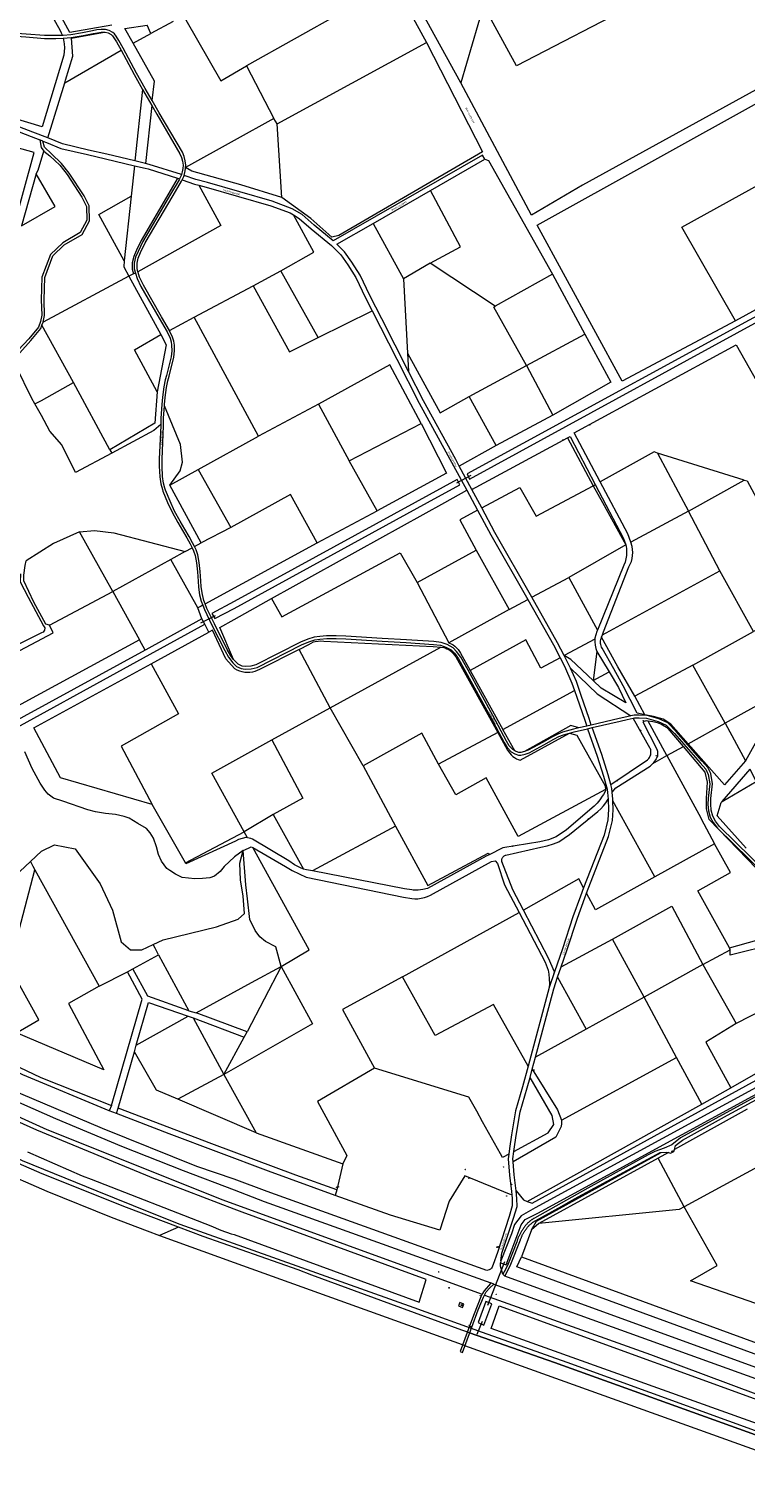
# Model space of a CAD drawing. Header units: metres. Extents: x 138165 to 154469, y 480134 to 494189.
# Tile 102 of 256: x 145849 to 146378, y 483276 to 484350. Entities that reach past the tile are written whole.
import ezdxf

# ---------------------------------------------------------------- set-up
doc = ezdxf.new("R2010")
doc.units = ezdxf.units.M
doc.header["$LTSCALE"] = 0.001
doc.header["$MEASUREMENT"] = 0
for name, color, linetype, lineweight in [('TOP-L-duiker', 7, 'Continuous', 0), ('TOP-L-topo objecten punt', 7, 'Continuous', 0), ('TOP-L-topo objecten vlak', 7, 'Continuous', 0), ('TOP-L-water beschoeiing', 7, 'Continuous', 0), ('TOP-T-topo huisnummering naamgeving', 7, 'Continuous', 0)]:
    doc.layers.add(name, color=color, linetype=linetype, lineweight=lineweight)
doc.styles.add('Style-INTL_ISO', font='INTL_ISO.shx')
doc.styles.add('Style-STANDARD', font='STANDARD.shx')

# ---------------------------------------------------------------- blocks, each defined once
blk = doc.blocks.new('24')
at = {"layer": 'TOP-L-topo objecten punt', "color": 7, "linetype": 'Continuous', "lineweight": 0}
for radius in [0.025, 0.0182, 0.0115, 0.005]:
    blk.add_circle((0, 0), radius, dxfattribs=at)
blk = doc.blocks.new('304')
at = {"layer": 'TOP-L-topo objecten punt', "color": 7, "linetype": 'Continuous', "lineweight": 0}
blk.add_circle((0, 0), 0.0225, dxfattribs=at)
at = {"layer": 'TOP-L-topo objecten punt', "color": 7, "linetype": 'Continuous', "lineweight": 0, "style": 'Style-STANDARD'}
blk.add_text('ZM', height=0.054, dxfattribs=at).set_placement((0.04, 0))
blk = doc.blocks.new('10')
at = {"layer": 'TOP-L-topo objecten punt', "linetype": 'Continuous', "lineweight": 0}
blk.add_circle((0, 0), 0.0125, dxfattribs=at)
blk = doc.blocks.new('11')
at = {"layer": 'TOP-L-topo objecten punt', "color": 7, "linetype": 'Continuous', "lineweight": 0}
blk.add_circle((0, 0), 0.025, dxfattribs=at)
at = {"layer": 'TOP-L-topo objecten punt', "color": 7, "linetype": 'Continuous', "lineweight": 0, "style": 'Style-STANDARD'}
blk.add_text('AB', height=0.06, dxfattribs=at).set_placement((0.0483, 0))

msp = doc.modelspace()

# ---------------------------------------------------------------- linework, layer by layer
at = {"layer": 'TOP-L-duiker', "flags": 128}
for points in [[(146174.9, 484019.9), (146164.4, 484014.2)], [(145975.5, 483911), (145986.2, 483916.6)], [(146199.8, 483438.9), (146187.4, 483406.8)], [(146183.3, 483395), (146179.3, 483385.3)]]:
    msp.add_lwpolyline(points, dxfattribs=at)
at = {"layer": 'TOP-L-topo objecten vlak', "flags": 128}
for points in [[(145909.6, 484352.7), (145878.7, 484347.3), (145848.7, 484402.7), (145915, 484439.8)], [(145811.7, 484374.6), (145846.3, 484393.2), (145871.3, 484349.2), (145872.3, 484347.1), (145873.2, 484345)], [(146114.9, 484381.9), (146009.3, 484322.7)], [(146114.9, 484381.9), (146119.8, 484381), (146142.2, 484339.8)], [(146167.6, 484310), (146124.1, 484389.4)], [(146184.4, 484367.1), (146167.6, 484310)], [(146299.2, 484369.3), (146208.8, 484322.6), (146184.4, 484367.1)], [(145939.5, 484296.9), (145934.4, 484305.9), (145927.9, 484317.3), (145922.1, 484328.3), (145918, 484335.6), (145914.8, 484341.4), (145913, 484344.5), (145911.7, 484346.2), (145910.4, 484347.3), (145907.8, 484348.8), (145905.1, 484349.4), (145901.7, 484349.4), (145898.7, 484349.1), (145895.4, 484348.4), (145888, 484347), (145879.3, 484345.6), (145873.7, 484345), (145873.2, 484345)], [(145925.4, 484339.3), (145919.2, 484350.2), (145935.7, 484352.6)], [(145938.6, 484346.4), (145935.7, 484352.6)], [(145955.1, 484355.4), (145938.6, 484346.4)], [(145964.4, 484356.6), (145990.2, 484311.6), (146009.3, 484322.7)], [(145873.8, 484343), (145874.1, 484341.7), (145874.6, 484338.9), (145874.8, 484336), (145874.6, 484333.2), (145874.2, 484330.4), (145858.3, 484277.6), (145807.5, 484292.8)], [(145873.2, 484345), (145868.3, 484344.9), (145860, 484344.9), (145846.4, 484346), (145832.7, 484346.9), (145821.1, 484347.7), (145818.5, 484347.8)], [(145818.6, 484345.8), (145821.1, 484345.7), (145832.6, 484344.9), (145846.2, 484344), (145859.9, 484342.9), (145868.4, 484342.9), (145873.8, 484343)], [(145873.8, 484343), (145873.8, 484343), (145879.6, 484343.6), (145888.4, 484345), (145895.8, 484346.4), (145899.1, 484347.1), (145901.8, 484347.4), (145904.3, 484347.4)], [(145874.9, 484310), (145875.5, 484312.1), (145880.8, 484329.7), (145879.9, 484343), (145904.3, 484347.4)], [(145904.3, 484347.4), (145904.8, 484347.4), (145907, 484346.9), (145909.2, 484345.7), (145910.2, 484344.8), (145911.3, 484343.4), (145913.1, 484340.4), (145916.5, 484334.2)], [(145925.4, 484339.3), (145938.6, 484346.4)], [(145939.5, 484296.9), (145941.2, 484311.2), (145925.4, 484339.3)], [(146031.8, 484279.8), (146142.2, 484339.8)], [(146142.2, 484339.8), (146183.6, 484259), (146077.4, 484197.2), (146072.2, 484196), (146056.7, 484209.9), (146035.2, 484225.4)], [(145874.9, 484310), (145916.5, 484334.2)], [(145916.5, 484334.2), (145920.3, 484327.3), (145926.2, 484316.3), (145932.4, 484305.2)], [(146009.3, 484322.7), (146029.5, 484283.7)], [(145862.5, 484269.3), (145874.9, 484310)], [(146401.3, 484312.9), (146390.5, 484307.7), (146257.5, 484234.5), (146219.9, 484212.2), (146171.6, 484302.6), (146167.6, 484310)], [(145932.4, 484305.2), (145926.8, 484252.3)], [(145932.4, 484305.2), (145939.2, 484293.4)], [(145964.2, 484247.6), (145964.3, 484249.1), (145964, 484252.5), (145963.2, 484255.6), (145961.8, 484258.7), (145944.7, 484287.9), (145939.5, 484296.9)], [(146370.5, 484134.3), (146286.9, 484089.7), (146224, 484204.8), (146393.5, 484298.9), (146405.2, 484299.6)], [(145862.5, 484269.3), (145851.3, 484273.7), (145829, 484282.3), (145819.6, 484284.6), (145810, 484286.2), (145805.8, 484286.1)], [(145939.2, 484293.4), (145934.7, 484250.4)], [(145939.2, 484293.4), (145942.9, 484286.9), (145960, 484257.7), (145961.3, 484254.9), (145962, 484252.1), (145962.3, 484249.1), (145962.2, 484246.7), (145961.7, 484244.2), (145961.2, 484242.2)], [(145804.9, 484282.6), (145809.8, 484282.7), (145818.9, 484281.2), (145828, 484278.9), (145850.1, 484270.5), (145856.4, 484267.9)], [(146029.5, 484283.7), (146000, 484267.4), (145964.2, 484247.6)], [(146031.8, 484279.8), (146029.5, 484283.7)], [(146035.2, 484225.4), (146031.8, 484279.8)], [(145836.6, 484201), (145852.4, 484258.6), (145802.3, 484272.3)], [(145856.4, 484267.9), (145857.5, 484262.2), (145859.5, 484259.6)], [(145858.8, 484267), (145856.4, 484267.9)], [(145858.8, 484267), (145861.4, 484265.9), (145872.1, 484261.6), (145891.6, 484257), (145905.1, 484253.9), (145926.5, 484248.8)], [(145858.9, 484133.2), (145859.9, 484138.2), (145859.6, 484149.8), (145860.1, 484166.2), (145866.2, 484182.2), (145874.6, 484190.3), (145887.7, 484198), (145893.3, 484208), (145893, 484219.2), (145889.2, 484226.5), (145878.2, 484243.4), (145872.6, 484250.4), (145865.1, 484257.6), (145859.9, 484262.6), (145858.8, 484267)], [(145926.8, 484252.3), (145905.9, 484257.4), (145892.4, 484260.4), (145873.2, 484265), (145862.5, 484269.3)], [(145859.5, 484259.6), (145863.8, 484256.1), (145871.2, 484249.1), (145876.6, 484242.2), (145887.5, 484225.5), (145891, 484218.7), (145891.3, 484208.5), (145886.2, 484199.5), (145873.4, 484191.9), (145864.5, 484183.3), (145858.1, 484166.5), (145857.6, 484149.8), (145857.9, 484138.4), (145857, 484133.8), (145855.5, 484129.6), (145848.3, 484121), (145840.6, 484112.5)], [(145853.8, 484242.8), (145855.2, 484245.5), (145859.5, 484259.6)], [(145934.7, 484250.4), (145926.8, 484252.3)], [(146185.4, 484253.7), (146183.7, 484256.7), (146073.3, 484193.4), (146059.2, 484205), (146050.3, 484212.8), (146043, 484217), (146028.2, 484222.6), (145980.3, 484236.3), (145971.8, 484238.6), (145963.1, 484241.6)], [(146145.1, 484230.6), (146185.4, 484253.7)], [(146185.4, 484253.7), (146188, 484252.7), (146235.2, 484168.8)], [(145843, 484204.5), (145867.8, 484218.7), (145853.8, 484242.8)], [(145853.8, 484242.8), (145843, 484204.5)], [(145926.5, 484248.8), (145924.1, 484226.2)], [(145926.5, 484248.8), (145934.4, 484246.9), (145936.5, 484246.4), (145958.3, 484239.5)], [(145961.2, 484242.2), (145937.4, 484249.7), (145934.7, 484250.4)], [(145961.2, 484242.2), (145961, 484241.6), (145959.7, 484239)], [(145961.6, 484238.4), (145962.9, 484240.8), (145963.1, 484241.6)], [(145963.1, 484241.6), (145963.7, 484243.8), (145964.2, 484246.5), (145964.2, 484247.6)], [(146035.2, 484225.4), (146005, 484234.8), (145968.9, 484244.8), (145964.2, 484247.6)], [(146370.5, 484134.3), (146330.8, 484203.3), (146417.9, 484251.5)], [(145958.3, 484239.5), (145958.1, 484239.2), (145951.8, 484228.5), (145931.3, 484193.5), (145927.9, 484186.4), (145927.7, 484186), (145925.9, 484181.7), (145924.8, 484177.1), (145924.8, 484172.4), (145925.8, 484168.9)], [(145959.7, 484239), (145959.4, 484238.4), (145953.1, 484227.7), (145932.7, 484192.7), (145929.1, 484185.4), (145927.3, 484181.2), (145926.3, 484176.9), (145926.3, 484172.6), (145927.1, 484169.5)], [(145929, 484170.3), (145928.3, 484172.9), (145928.3, 484176.7), (145929.2, 484180.6), (145930.9, 484184.6), (145934.4, 484191.8), (145954.9, 484226.7), (145961.2, 484237.5), (145961.6, 484238.4)], [(145974, 484234.4), (145990.3, 484204.7), (145929, 484170.3)], [(145958.3, 484239.5), (145959.7, 484239)], [(145961.6, 484238.4), (145970.8, 484235.2), (145974, 484234.4)], [(145974, 484234.4), (145979.4, 484233), (146027.1, 484219.2), (146041.5, 484213.9), (146044, 484212.4)], [(146102.7, 484206.2), (146145.1, 484230.6)], [(146145, 484176.7), (146167.4, 484189), (146145.1, 484230.6)], [(145918.9, 484178.6), (145900, 484212.8), (145924.1, 484226.2)], [(145924.1, 484226.2), (145918.9, 484178.6)], [(146034.7, 484171.2), (146059, 484185), (146044, 484212.4)], [(146044, 484212.4), (146048.2, 484209.9), (146057, 484202.3), (146072.1, 484189.9), (146078.9, 484183), (146084.1, 484175.7), (146090.1, 484166.2), (146097.1, 484151.3), (146102.1, 484141.5)], [(146128.8, 484096.9), (146109.1, 484135.8), (146100.3, 484152.9), (146093.2, 484167.9), (146087, 484177.6), (146081.6, 484185.3), (146076, 484190.9), (146102.7, 484206.2)], [(146102.7, 484206.2), (146125.1, 484165.2)], [(145918.9, 484178.6), (145918.5, 484174.2), (145922.2, 484167.3)], [(146145, 484176.7), (146125.1, 484165.2)], [(146192.9, 484145), (146145, 484176.7)], [(145922.2, 484167.3), (145858.9, 484133.2)], [(145925.8, 484168.9), (145922.2, 484167.3)], [(145922.2, 484167.3), (145945.8, 484124)], [(145927.1, 484169.5), (145925.8, 484168.9)], [(145927.1, 484169.5), (145927.2, 484169.4), (145928.4, 484165.6), (145931.2, 484159.6), (145944.7, 484136.1), (145950.6, 484126), (145952.7, 484121.5), (145953.6, 484118.7), (145953.9, 484116.2), (145954, 484112.1), (145953.5, 484107.7), (145950.1, 484093.9), (145949.1, 484090.5), (145948.1, 484085.4), (145947.1, 484077.8), (145946.7, 484072.4), (145946, 484062.4), (145945.9, 484057.5)], [(145952.2, 484127.1), (145946.4, 484137.1), (145933, 484160.6), (145930.2, 484166.4), (145929.1, 484170), (145929, 484170.3)], [(146014.2, 484160.1), (146034.7, 484171.2)], [(146062.1, 484122), (146034.7, 484171.2)], [(146235.2, 484168.8), (146192.9, 484145)], [(146235.2, 484168.8), (146259.2, 484124.3)], [(145970.6, 484136.8), (146014.2, 484160.1)], [(146014.2, 484160.1), (146041.1, 484111.4), (146062.1, 484122)], [(146125.1, 484165.2), (146128.1, 484110.3)], [(146425.4, 484158.6), (146421.8, 484157.1), (146172.2, 484021.2), (146174.1, 484017.3), (146424.5, 484154.1), (146426.8, 484155.5)], [(146423.4, 484163.2), (146370.5, 484134.3)], [(146216.2, 484101.3), (146192, 484144.3), (146192.9, 484145)], [(145952.2, 484127.1), (145970.6, 484136.8)], [(146018, 484048.9), (145970.6, 484136.8)], [(146062.1, 484122), (146102.1, 484141.5)], [(146102.1, 484141.5), (146120.4, 484105.8), (146136.8, 484073.4), (146172.1, 484009)], [(145834.2, 484102.6), (145838.2, 484105.4), (145841.6, 484110.6), (145849.8, 484119.7), (145857.2, 484128.6), (145858.1, 484131)], [(145858.1, 484131), (145858.9, 484133.2)], [(145881.3, 484088.6), (145858.1, 484131)], [(145943.3, 484081.8), (145926.4, 484112.9), (145945.8, 484124)], [(145945.8, 484124), (145949.8, 484116.6), (145943.3, 484081.8)], [(145948.6, 484071.3), (145948.7, 484072.3), (145949.1, 484077.6), (145950.1, 484085), (145951, 484090), (145952, 484093.4), (145955.4, 484107.4), (145956, 484112), (145955.9, 484116.3), (145955.6, 484119.1), (145954.6, 484122.2), (145952.3, 484126.9), (145952.2, 484127.1)], [(146216.2, 484101.3), (146259.2, 484124.3)], [(146259.2, 484124.3), (146278.4, 484088.8), (146235.6, 484064.6)], [(146270.6, 484015.3), (146251.4, 484051.4), (146371, 484116.6), (146455.8, 483966.6), (146457.8, 483962.9), (146460.4, 483957), (146462.4, 483950.9), (146462.7, 483948.8), (146462.8, 483946.6), (146462.6, 483944.4), (146462.3, 483942.2), (146461.7, 483940.1), (146460.9, 483938.1), (146459.9, 483936.1), (146455.4, 483929.2), (146450.1, 483922.5), (146438.8, 483910), (146432.9, 483898.4), (146407, 483861.3)], [(145852.9, 484072.9), (145850.6, 484076.9), (145839.1, 484100.4), (145834.2, 484102.6)], [(146138.3, 484058.3), (146115.2, 484101.8), (146062.3, 484072.7)], [(146128.1, 484110.3), (146128.8, 484096.9)], [(146128.1, 484110.3), (146152.4, 484066.3), (146173.8, 484078.2)], [(146166.4, 484026.9), (146163.8, 484031.7), (146139.9, 484075.1), (146128.8, 484096.9)], [(146173.8, 484078.2), (146216.2, 484101.3)], [(146216.2, 484101.3), (146235.6, 484064.6)], [(145852.9, 484072.9), (145857.7, 484075.4), (145881.3, 484088.6)], [(145908.2, 484038.8), (145881.3, 484088.6)], [(145943.3, 484081.8), (145941.5, 484058.7), (145908.2, 484038.8)], [(145909.6, 484036.5), (145882.8, 484022.1), (145872.8, 484042.6), (145864, 484052.6), (145857.8, 484064.3), (145852.9, 484072.9)], [(145970.7, 483967.4), (145969.4, 483970.3), (145966.8, 483974.9), (145963.7, 483980.3), (145960.2, 483986.3), (145956.1, 483993.7), (145952.7, 484000.9), (145949.4, 484009), (145948.9, 484010.7), (145947.8, 484014.3), (145947.1, 484019.1), (145946.8, 484026.9), (145946.8, 484032), (145947.8, 484056.7), (145948, 484062.3), (145948.6, 484071.3)], [(145952.6, 484012.7), (145960.1, 484023.3), (145962, 484029.9), (145960.5, 484042.8), (145948.6, 484071.3)], [(146062.3, 484072.7), (146018, 484048.9)], [(146062.3, 484072.7), (146085.1, 484030.7)], [(146193.6, 484042.1), (146173.8, 484078.2)], [(146235.6, 484064.6), (146193.6, 484042.1)], [(145945.9, 484057.5), (145940.8, 484053.3), (145909.6, 484036.5)], [(145945.9, 484057.5), (145945.8, 484056.8), (145944.8, 484032), (145944.8, 484026.9), (145945.1, 484018.9), (145945.9, 484013.9), (145947.1, 484009.7), (145947.5, 484008.4), (145950.9, 484000.1), (145954.4, 483992.8), (145958.5, 483985.3), (145961.9, 483979.3), (145965, 483973.9), (145967.6, 483969.4), (145969, 483966.4)], [(145973.6, 484024.4), (146018, 484048.9)], [(146085.1, 484030.7), (146138.3, 484058.3)], [(146138.3, 484058.3), (146156.9, 484021.6), (146105.8, 483993.9)], [(146175.8, 484009.5), (146246.3, 484047.7)], [(146246.3, 484047.7), (146248.4, 484048.8), (146266.9, 484013.2)], [(146246.3, 484047.7), (146265.4, 484012.4)], [(145908.2, 484038.8), (145909.6, 484036.5)], [(146193.6, 484042.1), (146166.4, 484026.9)], [(146312.9, 484036.4), (146310.4, 484037.5), (146270.6, 484015.3)], [(146105.8, 483993.9), (146085.1, 484030.7)], [(146175.8, 484009.5), (146166.4, 484026.9)], [(146376.9, 484016.5), (146312.9, 484036.4)], [(146312.9, 484036.4), (146335.7, 483993.7)], [(145952.6, 484012.7), (145973.6, 484024.4)], [(145973.6, 484024.4), (145997.6, 483981.5)], [(146165, 484016.9), (146133.8, 484000), (146000, 483926.9), (145983.6, 483918), (145985.7, 483914.3), (146000, 483921.8), (146143, 484000), (146166.8, 484013), (146165, 484016.9)], [(146335.7, 483993.7), (146376.9, 484016.5)], [(146376.9, 484016.5), (146379.1, 484016), (146426.4, 483928.3), (146383.8, 483904.6)], [(145975.8, 483970.2), (145952.6, 484012.7)], [(146061.4, 483970.2), (146041.8, 484005.9), (145997.6, 483981.5)], [(146027.7, 483929.1), (146155.8, 484000), (146172.1, 484009)], [(146172.1, 484009), (146180, 483994.3)], [(146183.1, 483996), (146175.8, 484009.5)], [(146183.1, 483996), (146211.2, 484011), (146223.2, 483990), (146265.4, 484012.4)], [(146265.4, 484012.4), (146266.9, 484013.2)], [(146265.4, 484012.4), (146272.2, 484000), (146289.4, 483968.6)], [(146266.9, 484013.2), (146287.7, 483973.4), (146289.4, 483968.6)], [(146293.1, 483970.6), (146291.1, 483976.9), (146270.6, 484015.3)], [(146061.4, 483970.2), (146105.8, 483993.9)], [(146180, 483994.3), (146166.9, 483987.3), (146178.8, 483964.9)], [(146180, 483994.3), (146189.8, 483976.2), (146217, 483928.3)], [(146220.1, 483930), (146192.8, 483977.9), (146183.1, 483996)], [(146335.7, 483993.7), (146293.1, 483970.6)], [(146359, 483949.6), (146335.7, 483993.7)], [(145885.9, 483978.4), (145866.5, 483969.6), (145846.3, 483956.9)], [(145885.9, 483978.4), (145897, 483979.2), (145911.2, 483977.7), (145964, 483963.7)], [(145910.4, 483934.3), (145885.9, 483978.4)], [(145997.6, 483981.5), (145975.8, 483970.2)], [(145964, 483963.7), (145953.4, 483957.8)], [(145964, 483963.7), (145969, 483966.4)], [(145969, 483966.4), (145970, 483964.2), (145971.3, 483960.8), (145972.2, 483955.4), (145973, 483948.7), (145973.5, 483942), (145973.8, 483937.4), (145974.6, 483931.7), (145975.7, 483927), (145976.9, 483924.1)], [(145970.7, 483967.4), (145975.8, 483970.2)], [(145978.7, 483925.1), (145977.6, 483927.6), (145976.6, 483932.1), (145975.8, 483937.6), (145975.5, 483942.2), (145974.9, 483948.9), (145974.2, 483955.7), (145973.2, 483961.4), (145971.9, 483965), (145970.7, 483967.4)], [(145978.7, 483925.1), (146061.4, 483970.2)], [(146027.7, 483929.1), (146035.4, 483915.5), (146122.8, 483962.9), (146135.4, 483940.8)], [(146135.4, 483940.8), (146178.8, 483964.9)], [(146178.8, 483964.9), (146203.2, 483920.9)], [(146289.4, 483968.6), (146247.3, 483944.7)], [(146289.4, 483968.6), (146289.8, 483967.5), (146290, 483965.9), (146290.1, 483963.4), (146290, 483960.9), (146289.6, 483958.4), (146288.9, 483956), (146288, 483953.7), (146268.6, 483905.8)], [(146272.2, 483902.2), (146272.9, 483904.4), (146291.8, 483952.4), (146292.8, 483954.4), (146293.6, 483956.4), (146294.1, 483958.6), (146294.5, 483960.8), (146294.6, 483963), (146294.5, 483965.2), (146294.1, 483967.4), (146294.1, 483967.6), (146293.1, 483970.6)], [(145863.7, 483909.3), (145860.9, 483910.2), (145852, 483926.3), (145844.6, 483942.1), (145844.6, 483946.3), (145845.7, 483953.4), (145846.3, 483956.9)], [(145953.4, 483957.8), (145910.4, 483934.3)], [(145973.2, 483922.1), (145953.4, 483957.8)], [(145842.2, 483947.3), (145842, 483941.3), (145848, 483930), (145859.3, 483908.9), (145860.1, 483907.4), (145859.9, 483905.7), (145859, 483904.3), (145857.8, 483903.7), (145825.9, 483887.9), (145811.5, 483882.9), (145786.5, 483866.3), (145780.2, 483861.8)], [(146135.4, 483940.8), (146158.8, 483896.4)], [(146220.1, 483930), (146247.3, 483944.7)], [(146247.3, 483944.7), (146268.6, 483905.8)], [(146272.2, 483902.2), (146359, 483949.6)], [(146383.8, 483904.6), (146359, 483949.6)], [(145863.7, 483909.3), (145910.4, 483934.3)], [(145910.4, 483934.3), (145930.1, 483898.6)], [(146244, 483886.9), (146239.1, 483896.4), (146220.1, 483930)], [(145976.9, 483924.1), (145975.7, 483923.5), (145973.2, 483922.1)], [(145976.3, 483914.1), (145973.2, 483922.1)], [(145976.9, 483924.1), (145978.1, 483921), (145983.7, 483909.4), (145993.2, 483890.6), (145995.9, 483885.7), (145999, 483881.5), (146001.9, 483878.9), (146005.3, 483877.3), (146008.3, 483876.9), (146012.7, 483877), (146017, 483878.2), (146049.9, 483894.9), (146055.2, 483897.1), (146059.7, 483898.6), (146063.5, 483899.1), (146068.5, 483899.5), (146075.4, 483899.6), (146082.5, 483899.2), (146109.4, 483897.6), (146127.2, 483896.6), (146147.5, 483895.2), (146152.6, 483894.6), (146156.6, 483893.2), (146160.5, 483891.1), (146162.8, 483888.6), (146165.8, 483884.6), (146171.1, 483875.1), (146189.5, 483841.6), (146199.6, 483822.6), (146201.8, 483819), (146204.9, 483815.8), (146207.6, 483814.2), (146210.1, 483813.4), (146212, 483813.4), (146215.2, 483814), (146218.2, 483815.1), (146229, 483821), (146236.2, 483825.1), (146240.1, 483827.1), (146243.4, 483828.4), (146247.9, 483829.6)], [(145999.6, 483884.1), (145997.6, 483886.7), (145994.9, 483891.5), (145985.5, 483910.3), (145980, 483921.8), (145978.7, 483925.1)], [(145999.6, 483884.1), (145989.4, 483907.7), (146000, 483913.6), (146027.7, 483929.1)], [(146203.2, 483920.9), (146158.8, 483896.4)], [(146203.2, 483920.9), (146217, 483928.3)], [(146217, 483928.3), (146236, 483894.8), (146240.9, 483885.2)], [(145930.1, 483898.6), (145805.8, 483831.1), (145789, 483862.8), (145866.3, 483903.8), (145863.7, 483909.3)], [(145812.3, 483819.1), (145938, 483887.9), (145978.4, 483910.1)], [(145976.3, 483914.1), (145934.8, 483891.2), (145934.3, 483891)], [(145978.4, 483910.1), (145976.3, 483914.1)], [(145981.3, 483904.2), (145978.4, 483910.1)], [(145934.3, 483891), (145930.1, 483898.6)], [(145938.8, 483880.8), (145981.3, 483904.2)], [(146048.1, 483891.5), (146018.9, 483876.7), (146017.2, 483875.8), (146015.4, 483875.2), (146013.6, 483874.7), (146011.7, 483874.4), (146009.8, 483874.4), (146007.9, 483874.5), (146006, 483874.8), (146004.2, 483875.4), (146002.4, 483876.1), (146000.7, 483877), (146000.3, 483877.3), (145994, 483884.4), (145984.1, 483905.7), (145981.3, 483904.2)], [(146207.4, 483816.6), (146206.1, 483817.4), (146203.4, 483820.3), (146201.3, 483823.6), (146191.2, 483842.6), (146172.9, 483876.1), (146167.5, 483885.7), (146164.4, 483889.9), (146161.8, 483892.6), (146157.4, 483895.1), (146153.1, 483896.5), (146147.7, 483897.2), (146127.4, 483898.6), (146109.5, 483899.6), (146082.6, 483901.2), (146075.4, 483901.6), (146068.4, 483901.5), (146063.3, 483901.1), (146059.2, 483900.6), (146054.5, 483899), (146049.1, 483896.7), (146016.2, 483880.1), (146012.4, 483879), (146008.4, 483878.9), (146005.9, 483879.2), (146003.1, 483880.6), (146000.5, 483882.9), (145999.6, 483884.1)], [(146048.1, 483891.5), (146055.2, 483895.2), (146058.8, 483897), (146060, 483897.3), (146062.1, 483897.6), (146064.2, 483897.7), (146066.3, 483897.6), (146147.1, 483893.5), (146152.7, 483893)], [(146240.9, 483885.2), (146226.7, 483877.6), (146215.5, 483898.5), (146174.6, 483875.8)], [(146266.7, 483899.1), (146244, 483886.9)], [(146266.7, 483899.1), (146266.6, 483897.7), (146266.6, 483897), (146266.8, 483894.6), (146267.3, 483892.2), (146268, 483889.9)], [(146268.6, 483905.8), (146268.1, 483904.6), (146266.7, 483899.7), (146266.7, 483899.1)], [(146303.5, 483843.2), (146297.8, 483844.4), (146287.6, 483864.6), (146280.7, 483877), (146272, 483892.4), (146271.6, 483893.2), (146271.2, 483894.1), (146271, 483895), (146270.9, 483895.9), (146270.8, 483896.9), (146270.9, 483897.8), (146271.1, 483898.7), (146271.3, 483899.6), (146271.5, 483900.1), (146271.6, 483900.4)], [(146271.6, 483900.4), (146272.2, 483902.2)], [(146296.1, 483856.9), (146283.6, 483878.6), (146271.6, 483900.4)], [(146339, 483879.7), (146383.8, 483904.6)], [(145934.3, 483891), (145810.1, 483823.1), (145812.3, 483819.1)], [(146071, 483848.4), (146048.1, 483891.5)], [(146071, 483848.4), (146152.7, 483893)], [(146152.7, 483893), (146155.1, 483892.8), (146155.9, 483892.6), (146157.3, 483892), (146158.6, 483891.3), (146159.9, 483890.4), (146161, 483889.4), (146162, 483888.4), (146163, 483887.2), (146163.8, 483885.9), (146194.9, 483830.1)], [(146158.8, 483896.4), (146161, 483895.3), (146161.8, 483894.8), (146163.1, 483893.8), (146164.4, 483892.7), (146165.6, 483891.4), (146166.6, 483890), (146167.4, 483888.6), (146174.6, 483875.8)], [(146265.4, 483868.6), (146248.8, 483884.1), (146244, 483886.9)], [(146248.6, 483877.5), (146247.2, 483880.5), (146244, 483886.9)], [(146268, 483889.9), (146265.4, 483868.6)], [(146268, 483889.9), (146277.1, 483875)], [(145939.4, 483776.9), (145871.8, 483796.6), (145852.1, 483833.6), (145938.8, 483880.8)], [(145938.8, 483880.8), (145958.9, 483843.9), (145916.6, 483820.1), (145939.4, 483776.9)], [(146174.6, 483875.8), (146198.7, 483832.2)], [(146240.9, 483885.2), (146244.1, 483879), (146249.7, 483866.5), (146251.6, 483861.1)], [(146248.6, 483877.5), (146268.4, 483858.7), (146293.2, 483842.3)], [(146264, 483835.6), (146262.4, 483840.3), (146256.6, 483857.3), (146253, 483867.8), (146248.6, 483877.5)], [(146339, 483879.7), (146296.1, 483856.9)], [(146362.8, 483836.9), (146339, 483879.7)], [(146265.4, 483868.6), (146277.1, 483875)], [(146277.1, 483875), (146284.2, 483863.3), (146289.5, 483851.9), (146271.4, 483862.9), (146265.4, 483868.6)], [(146198.7, 483832.2), (146251.6, 483861.1)], [(146251.6, 483861.1), (146253.3, 483856.2), (146259.1, 483839.1), (146260.6, 483834.8)], [(146303.5, 483843.2), (146296.1, 483856.9)], [(146407, 483861.3), (146362.8, 483836.9)], [(146407, 483861.3), (146378, 483809.2)], [(146027.9, 483824.7), (146071, 483848.4)], [(146095.5, 483805.4), (146071, 483848.4)], [(146254.7, 483833.4), (146248.9, 483835.2), (146214.7, 483816)], [(146254.7, 483833.4), (146250.8, 483832.5), (146242.8, 483830.3), (146239.3, 483828.9), (146235.2, 483826.8), (146228, 483822.7), (146217.4, 483816.9), (146214.7, 483816)], [(146247.9, 483829.6), (146251.3, 483830.6), (146261.3, 483832.9)], [(146260.6, 483834.8), (146254.7, 483833.4)], [(146264, 483835.6), (146260.6, 483834.8)], [(146261.3, 483832.9), (146264.7, 483833.7)], [(146261.3, 483832.9), (146268.4, 483812.6), (146273.1, 483797.8), (146275.7, 483788.1), (146276.5, 483780.9)], [(146293.2, 483842.3), (146290.2, 483841.7), (146284.7, 483840.4), (146264, 483835.6)], [(146264.7, 483833.7), (146285.2, 483838.5), (146290.6, 483839.8), (146294.9, 483840.6)], [(146278.4, 483791.7), (146276.4, 483798.8), (146271.7, 483813.7), (146264.7, 483833.7)], [(146278.4, 483791.7), (146305.4, 483809.9), (146305.9, 483810.3), (146306.5, 483810.9), (146306.9, 483811.5), (146307.3, 483812.1), (146307.6, 483812.8), (146307.9, 483813.5), (146308, 483814.2), (146308.1, 483815), (146308.1, 483815.7), (146308.1, 483816.5), (146307.9, 483817.2), (146307.7, 483817.9), (146307.6, 483818.2), (146294.9, 483840.6)], [(146408.9, 483714.1), (146406.7, 483714.8), (146403.8, 483716.9), (146395.6, 483724.5), (146382.1, 483737.8), (146358.7, 483760.7), (146355.7, 483764.6), (146353.8, 483768.3), (146352.6, 483772.7), (146352.2, 483777.1), (146352.4, 483781.3), (146353.6, 483792.2), (146352.3, 483799.8), (146350.1, 483804.2), (146345.9, 483809), (146326.8, 483830.8), (146320.5, 483837.2), (146314, 483840.2), (146305.2, 483842.6), (146299.3, 483842.9), (146295.7, 483842.8), (146293.2, 483842.3)], [(146294.9, 483840.6), (146295.9, 483840.8), (146299.3, 483840.9), (146304.9, 483840.6), (146313.3, 483838.3), (146319.3, 483835.5), (146325.4, 483829.4), (146344.4, 483807.7), (146348.5, 483803), (146350.4, 483799.1), (146351.6, 483792.2), (146350.4, 483781.5), (146350.2, 483777), (146350.6, 483772.3), (146351.9, 483767.6), (146354, 483763.5), (146357.2, 483759.4), (146380.7, 483736.4), (146394.2, 483723.1), (146402.5, 483715.4), (146405.8, 483713), (146408.9, 483712), (146410.1, 483712.2)], [(146306, 483838.5), (146304.5, 483838.6), (146302.1, 483838), (146312.3, 483817.8), (146312.6, 483817.1), (146312.8, 483816.4), (146313, 483815.6), (146313, 483814.9), (146313, 483814.1), (146312.9, 483813.4), (146312.8, 483812.6), (146312.5, 483811.9), (146312.2, 483811.2), (146312, 483810.7), (146310.2, 483808.2), (146309.7, 483807.5), (146309.4, 483807.2)], [(146335.5, 483821.7), (146322.7, 483836.2), (146320.6, 483837.8), (146318.4, 483839.3), (146317, 483840), (146309.9, 483841.8), (146303.5, 483843.2)], [(146332, 483819.8), (146320.9, 483833), (146315.4, 483836.3), (146312.9, 483837.1), (146309.5, 483838), (146306, 483838.5)], [(146319.7, 483813), (146306, 483838.5)], [(146335.5, 483821.7), (146362.8, 483836.9)], [(146362.8, 483836.9), (146378, 483809.2)], [(146007.5, 483756.8), (145983.6, 483800), (146027.9, 483824.7)], [(146027.9, 483824.7), (146050.8, 483781.5), (146028.8, 483769.4)], [(146151.2, 483806.8), (146138.7, 483829.6), (146095.5, 483805.4)], [(146194.9, 483830.1), (146151.2, 483806.8)], [(146194.9, 483830.1), (146202.1, 483817.1), (146202.8, 483816), (146203.7, 483814.7), (146204.8, 483813.5), (146205.9, 483812.4), (146207.2, 483811.5), (146208.6, 483810.7), (146210, 483810.1), (146211.5, 483809.6), (146247.9, 483829.6)], [(146207.4, 483816.6), (146198.7, 483832.2)], [(146247.9, 483829.6), (146253.3, 483828), (146274.3, 483790.6), (146274.4, 483788)], [(146006.7, 483742.9), (146000.4, 483738.1), (145992.7, 483731), (145989.7, 483727.3), (145985.6, 483723.9), (145982.2, 483722.7), (145976.8, 483722.2), (145971.1, 483722), (145966.4, 483722.4), (145961.7, 483723), (145956.7, 483725.4), (145952.6, 483728), (145950.4, 483729.5), (145946.5, 483734.9), (145944.1, 483739.9), (145942.7, 483745.7), (145940.6, 483751.9), (145938.1, 483756), (145935.3, 483759.1), (145928.8, 483762.9), (145922.5, 483766.8), (145918.7, 483768.1), (145912.4, 483769.4), (145904.9, 483770.2), (145897.7, 483771.4), (145891.9, 483773), (145873.5, 483779.3), (145866.6, 483781.6), (145862.7, 483784.5), (145860.1, 483787.5), (145856.8, 483792.6), (145850.8, 483803.4), (145845.5, 483815.7)], [(146214.7, 483816), (146211.8, 483815.4), (146210.4, 483815.4), (146208.4, 483816.1), (146207.4, 483816.6)], [(146309.4, 483807.2), (146319.7, 483813)], [(146319.7, 483813), (146332, 483819.8)], [(146319.7, 483813), (146343.5, 483769.7), (146347.1, 483762.7), (146355.1, 483747.9)], [(146366.2, 483671), (146400.3, 483680.5), (146401, 483688.6), (146402.4, 483695.7), (146406.3, 483705.7), (146407.2, 483707.6), (146351, 483765.7), (146349, 483773.8), (146349, 483781.6), (146349.9, 483793.5), (146348.2, 483800.7), (146332, 483819.8)], [(146378, 483809.2), (146362.5, 483791.4), (146335.5, 483821.7)], [(146095.5, 483805.4), (146119.4, 483760.8)], [(146274.4, 483788), (146209.9, 483753.2), (146186.4, 483796.6), (146164, 483784.1), (146151.2, 483806.8)], [(146279.4, 483786.1), (146282, 483789.2), (146307.5, 483805.2), (146309.4, 483807.2)], [(146360.7, 483779.1), (146385.9, 483793.8), (146381.3, 483803.1)], [(146360.7, 483779.1), (146381.3, 483803.1)], [(146279.4, 483786.1), (146279.1, 483788.8), (146278.4, 483791.7)], [(146274.4, 483788), (146274.4, 483787), (146272.9, 483784.3), (146272.1, 483783), (146270.4, 483780.3), (146268.4, 483777.9), (146266.2, 483775.6), (146245.7, 483758.1), (146238, 483752.9), (146232.4, 483750.8), (146226, 483749.2), (146198.7, 483744.9), (146188.4, 483739.7)], [(146213.9, 483698.8), (146205.9, 483713.8), (146198, 483734.7), (146197.9, 483735.1), (146197.9, 483735.6), (146197.9, 483736), (146197.9, 483736.4), (146198, 483736.8), (146198.2, 483737.2), (146198.3, 483737.5), (146198.5, 483737.9), (146198.8, 483738.2), (146199.1, 483738.5), (146199.4, 483738.8), (146199.7, 483739), (146200.1, 483739.2), (146200.5, 483739.4), (146200.9, 483739.5), (146226.8, 483745.4), (146231.5, 483746.3), (146236, 483747.7), (146239.9, 483749.3), (146247.9, 483754.8), (146268.8, 483771.8), (146271, 483773.7), (146273, 483775.8), (146274.8, 483778.1), (146276.5, 483780.9)], [(146276.5, 483780.9), (146276.5, 483780.6), (146276.7, 483773.1), (146276.1, 483765.5), (146273.5, 483754.3), (146258.3, 483715.3)], [(146260.5, 483711.3), (146276.8, 483753.3), (146279.6, 483765), (146280.2, 483773), (146280, 483779.6)], [(146280, 483779.6), (146280, 483780.8), (146279.4, 483786.1)], [(146310.9, 483723.4), (146280, 483779.6)], [(146378.5, 483744.7), (146357, 483768.4), (146360, 483778.3), (146360.7, 483779.1)], [(145964.1, 483733.8), (145939.4, 483776.9)], [(146028.8, 483769.4), (146007.5, 483756.8)], [(146028.8, 483769.4), (146051.4, 483729.2)], [(146119.4, 483760.8), (146057.9, 483727.8)], [(146119.4, 483760.8), (146143.3, 483717.1), (146187.8, 483740.9), (146188.4, 483739.7)], [(145849.5, 483734.7), (145857.7, 483742.3), (145867.4, 483747.1), (145882.7, 483744.2), (145901.1, 483718.2), (145910.3, 483698.7), (145916.7, 483675.3), (145923.4, 483669.4), (145931.8, 483669.4), (145940.2, 483673.4)], [(145964.1, 483733.8), (146007.5, 483756.8)], [(146009.9, 483752.3), (146008.9, 483752.4), (146008.7, 483752.4), (146003.2, 483751), (146001.1, 483749.9), (145964.5, 483733.1), (145964.1, 483733.8)], [(146009.9, 483752.3), (146007.5, 483756.8)], [(146051.4, 483729.2), (146049, 483730.1), (146046.6, 483731.2), (146044.6, 483732.4), (146040.5, 483735.2), (146013.6, 483751.3), (146012.4, 483751.8), (146011.2, 483752.1), (146010, 483752.3), (146009.9, 483752.3)], [(146355.1, 483747.9), (146310.9, 483723.4)], [(146366.2, 483671), (146342.8, 483713), (146366.8, 483726.7), (146355.1, 483747.9)], [(145940.2, 483673.4), (145947.7, 483677), (145987, 483686.5), (146003, 483692.1), (146007.8, 483696.3), (146006.8, 483709.1), (146004.7, 483721.2), (146004.3, 483733.6), (146006.7, 483742.9)], [(146006.7, 483742.9), (146010.8, 483744.6), (146012.7, 483745.7), (146013.9, 483745)], [(146034.8, 483657.3), (146030.8, 483671.8), (146023.3, 483675.7), (146019.1, 483679), (146015.5, 483683.7), (146011.7, 483691.8), (146009.9, 483707.3), (146008.8, 483717.5), (146006.7, 483742.9)], [(146034.8, 483657.3), (146055.4, 483669.5), (146013.9, 483745)], [(146013.9, 483745), (146038.1, 483731), (146043, 483728.2), (146053.3, 483723.3), (146125.1, 483708.5), (146131.3, 483707.4), (146133.5, 483707.3), (146135.9, 483707.3), (146138.3, 483707.6), (146140.7, 483708.2), (146143, 483709), (146145.2, 483710), (146190.3, 483734.7), (146193, 483735.2), (146194.6, 483733.2), (146199.8, 483717.6), (146210.6, 483697)], [(146188.4, 483739.7), (146186.3, 483738.7), (146143, 483714.9), (146139.5, 483714.2), (146136, 483713.7), (146132.4, 483713.7), (146131.4, 483713.8), (146126, 483714.6), (146057.9, 483727.8)], [(145810.1, 483715.7), (145822, 483714.9), (145834.1, 483720.2), (145849.5, 483734.7)], [(145900.3, 483642.7), (145877.8, 483629.9), (145903.9, 483580.8), (145839.3, 483608.2), (145855.8, 483617.8), (145834.2, 483656.9), (145852.7, 483728.5)], [(145849.5, 483734.7), (145851.3, 483731.2), (145852.7, 483728.5)], [(145852.7, 483728.5), (145865.5, 483705.4), (145900.3, 483642.7)], [(146057.9, 483727.8), (146053.6, 483728.7), (146051.4, 483729.2)], [(145531.5, 483717.9), (145604.4, 483675.1), (145659, 483645.8), (145712.9, 483617.4), (145776.1, 483586.4), (145817.7, 483567.1), (145868.1, 483544.8), (145916.9, 483524.4), (145962.3, 483506.4), (146000, 483492.1), (146022.3, 483483.7), (146189.8, 483423.4)], [(146258.3, 483715.3), (146254.7, 483722), (146213.9, 483698.8)], [(146258.3, 483715.3), (146256, 483709.2), (146250.4, 483693.9), (146242.7, 483670.2), (146236.8, 483653.2)], [(146310.9, 483723.4), (146267.2, 483699.1), (146260.5, 483711.3)], [(146241.8, 483656.9), (146246, 483669.1), (146253.7, 483692.8), (146259.2, 483708), (146260.5, 483711.3)], [(146124.6, 483649.6), (146210.6, 483697)], [(146210.6, 483697), (146229.8, 483660.3), (146232.2, 483654.6), (146232.6, 483651.6), (146232.8, 483648.1), (146233, 483644.4), (146232.8, 483641.8)], [(146236.8, 483653.2), (146232.4, 483663.4), (146213.9, 483698.8)], [(146279.6, 483677.3), (146323.5, 483701.8), (146346.3, 483658.7)], [(145502.7, 483687.8), (145500.1, 483685), (145496.7, 483680.1), (145541.5, 483653), (145581.5, 483629), (145620.3, 483606.9), (145647.3, 483592.5), (145686.5, 483572.4), (145753.3, 483539.8), (145824.3, 483507.5), (145861.6, 483491.2), (145909.3, 483472), (145935.9, 483461.9), (145945, 483458.5)], [(146426.6, 483299.1), (146246.1, 483364.7), (146183.6, 483386.7), (146133.2, 483405.1), (145960.1, 483466.5), (145938.6, 483475.1), (145898.9, 483491.1), (145843.7, 483513.6), (145797.1, 483535.2), (145736.7, 483563.5), (145676.3, 483593.6), (145623.3, 483622), (145577.7, 483648), (145517.8, 483683.2), (145514.8, 483685.3), (145501.9, 483692.7)], [(145958.9, 483464.6), (145920.6, 483479.1), (145858.2, 483504.1), (145823.1, 483519.4), (145781.1, 483538.5), (145736.9, 483559.7), (145693.1, 483581.7), (145626.9, 483616.5), (145580.6, 483643.2), (145528, 483673.9), (145502.7, 483687.8)], [(145907.8, 483550.5), (145844, 483577.2), (145797.5, 483599.3), (145771.6, 483609.8), (145705.3, 483642), (145687.3, 483650.7), (145618.9, 483687.5)], [(146205.2, 483488.4), (146205.4, 483485.7), (146205.6, 483480.3), (146203.2, 483472.4), (146194.7, 483446), (146191.5, 483437), (146191.1, 483435.7), (146190.7, 483435), (146190.2, 483434.4), (146189.5, 483433.7), (146188.6, 483433.1), (146186.9, 483432.5), (146024.5, 483491), (146000, 483500.2), (145972.6, 483509.5), (145902.8, 483537.5), (145834.4, 483566.6), (145762.4, 483599.6), (145693.3, 483634.3), (145615.3, 483676), (145609.8, 483679.2)], [(145944.3, 483665.7), (145941.6, 483670.7), (145940.2, 483673.4)], [(146241.8, 483656.9), (146279.6, 483677.3)], [(146303, 483634.5), (146279.6, 483677.3)], [(146431.2, 483602.9), (146408.7, 483642.8), (146406.2, 483648.1), (146404.3, 483653.7), (146403.8, 483655.6), (146402.4, 483659.5), (146401.4, 483663.4), (146401.1, 483665.9), (146400.4, 483673.9), (146366.5, 483665.5), (146366.6, 483669.5)], [(145925.2, 483655.5), (145944.3, 483665.7)], [(145944.3, 483665.7), (145966.7, 483624.5)], [(146346.3, 483658.7), (146366.6, 483669.5)], [(146366.6, 483669.5), (146366.2, 483671)], [(145900.3, 483642.7), (145921.2, 483653.3)], [(145909.5, 483554.5), (145932.1, 483633.1), (145921.2, 483653.3)], [(145921.2, 483653.3), (145925.2, 483655.5)], [(145966.7, 483624.5), (145936.3, 483635.3), (145925.2, 483655.5)], [(145971.9, 483623), (146012.9, 483645.5), (146034.8, 483657.3)], [(146034.8, 483657.3), (146058, 483614.8), (145992.4, 483577.3)], [(146034.8, 483657.3), (146009.6, 483609)], [(146236.8, 483653.2), (146232.8, 483641.8)], [(146239.1, 483649.2), (146241.8, 483656.9)], [(146346.3, 483658.7), (146303, 483634.5)], [(146346.3, 483658.7), (146371, 483615)], [(146124.6, 483649.6), (146080.1, 483625.4), (146103.7, 483582)], [(146217.3, 483583.6), (146191.7, 483629.2), (146148.5, 483606.2), (146124.6, 483649.6)], [(146232.8, 483641.8), (146217.3, 483583.6)], [(146222.7, 483590.3), (146236.2, 483640.7), (146239.1, 483649.2)], [(146239.1, 483649.2), (146260.1, 483610.9)], [(145656.8, 483635.8), (145746.6, 483589.1), (145861.6, 483536.7), (145991.8, 483484.7), (146174.6, 483418.4), (146183.3, 483415.1)], [(145927.8, 483599.2), (145936.7, 483630.7), (145966.2, 483620.5)], [(146303, 483634.5), (146260.1, 483610.9)], [(146327, 483589.9), (146303, 483634.5)], [(145927.8, 483599.2), (145966.2, 483620.5)], [(145966.2, 483620.5), (145969.8, 483619.2)], [(145966.7, 483624.5), (145971.9, 483623)], [(145969.8, 483619.2), (145992.4, 483577.3)], [(145969.8, 483619.2), (146007.6, 483605)], [(146009.6, 483609), (145971.9, 483623)], [(146409.1, 483591.6), (146391.2, 483625.5), (146371, 483615)], [(145779, 483612.3), (145857.3, 483575.3), (145909.5, 483554.5)], [(146007.6, 483605), (146009.6, 483609)], [(146260.1, 483610.9), (146222.7, 483590.3)], [(146371, 483615), (146348.5, 483601.2), (146367, 483567.6)], [(145926.5, 483594.2), (145927.8, 483599.2)], [(145992.4, 483577.3), (146007.6, 483605)], [(146216.7, 483483.6), (146220.4, 483482.3), (146433.3, 483599.3), (146431.2, 483602.9)], [(145914.5, 483552.5), (145926.5, 483594.2)], [(145958.5, 483559.1), (145942.8, 483565.9), (145926.5, 483594.2)], [(146197, 483438.3), (146201.2, 483436.8), (146209.1, 483458.5), (146212.2, 483466.3), (146215.2, 483470.3), (146224.4, 483474.9), (146437.7, 483591.1), (146435.6, 483595), (146222.4, 483478.9), (146212.2, 483473), (146207.2, 483466.5), (146205, 483459.8), (146197.2, 483439.7)], [(146220.3, 483581.3), (146222.7, 483590.3)], [(146241.9, 483543.6), (146327, 483589.9)], [(146325.4, 483522.1), (146326.1, 483525), (146328.5, 483526.8), (146331.3, 483529), (146364.7, 483547.4), (146404.3, 483568.7), (146419.6, 483577.2), (146428.1, 483581.8), (146439.9, 483588.1)], [(146345.6, 483555.4), (146327, 483589.9)], [(146367, 483567.6), (146409.1, 483591.6)], [(145847.3, 483520.2), (145887.9, 483502.5), (145894.4, 483500), (145982.9, 483465.5), (145990.2, 483462.3), (145997.8, 483459.8), (146000, 483459.3), (146136.7, 483409.3), (146142, 483426), (146006, 483475.7), (146000, 483477.9), (145942.1, 483500), (145941.9, 483500.1), (145854.2, 483536.3), (145761, 483578.1)], [(145992.4, 483577.3), (145958.5, 483559.1)], [(145992.4, 483577.3), (146016.4, 483534.4)], [(146103.7, 483582), (146061.6, 483557.5), (146083.4, 483517.5), (146080.3, 483511.3)], [(146203, 483518.6), (146198.8, 483516.3), (146198.4, 483516.1), (146196.9, 483518.9), (146183.6, 483542.5), (146179.3, 483550.4), (146173.6, 483560.7), (146103.7, 483582)], [(146217.3, 483583.6), (146213.2, 483568.4), (146208.1, 483550.6), (146205, 483532.9), (146203.6, 483522.8), (146203, 483518.6)], [(146206.8, 483520.6), (146232, 483534.2), (146236.2, 483540.5), (146235, 483547.2), (146218.7, 483575.2)], [(146206.8, 483520.6), (146207, 483522.3), (146208.5, 483532.3), (146211.5, 483549.8), (146216.6, 483567.5), (146218.7, 483575.2)], [(146218.7, 483575.2), (146220.3, 483581.3)], [(146220.3, 483581.3), (146239, 483551.2), (146241.9, 483543.6)], [(146405.5, 483571.9), (146356, 483544.9), (146330, 483530.7), (146323.4, 483525.5), (146317.9, 483522.9), (146310.9, 483520.4), (146306.1, 483518), (146261.4, 483493.5), (146222, 483471.3), (146221.6, 483471.1), (146221.2, 483470.9), (146220.9, 483470.6), (146220.5, 483470.4), (146220.1, 483470.2), (146219.8, 483469.9), (146219.5, 483469.7), (146219.1, 483469.4), (146218.8, 483469.2), (146218.4, 483468.9), (146218.1, 483468.6), (146217.8, 483468.4), (146217.5, 483468.1), (146217.2, 483467.8), (146216.9, 483467.5), (146216.6, 483467.2), (146216.3, 483466.9), (146215.9, 483466.5), (146215.6, 483466.1), (146215.2, 483465.6), (146214.9, 483465.2), (146214.6, 483464.8), (146214.3, 483464.3), (146214, 483463.9), (146213.6, 483463.5), (146213.3, 483463), (146213.1, 483462.6), (146212.8, 483462.1), (146212.5, 483461.7), (146212.2, 483461.2), (146211.9, 483460.7), (146211.7, 483460.2), (146211.4, 483459.8), (146211.2, 483459.3), (146210.9, 483458.8), (146210.7, 483458.3), (146210.5, 483457.8), (146210.3, 483457.4), (146210, 483456.9), (146209.8, 483456.4), (146209.6, 483455.9), (146209.4, 483455.4), (146209.3, 483454.9), (146209.1, 483454.3), (146208.9, 483453.8), (146202.5, 483437.6), (146200.6, 483433.3), (146198.7, 483429.9)], [(146345.6, 483555.4), (146367, 483567.6)], [(145909.5, 483554.5), (145907.8, 483550.5)], [(146016.4, 483534.4), (145958.5, 483559.1)], [(146216.7, 483483.6), (146345.6, 483555.4)], [(145913.2, 483548.7), (145907.8, 483550.5)], [(145913.2, 483548.7), (145914.5, 483552.5)], [(146074.7, 483488.1), (146025.5, 483506.1), (145952.1, 483533.5), (145913.2, 483548.7)], [(146076, 483492.3), (146045.6, 483503.1), (145983.6, 483526.1), (145914.5, 483552.5)], [(146241.9, 483543.6), (146242, 483541.3), (146241.8, 483538.9), (146237.9, 483531.1), (146206.2, 483513)], [(146379.2, 483551.7), (146325.4, 483522.1)], [(146016.4, 483534.4), (146080.3, 483511.3)], [(146321, 483519.7), (146322.4, 483519.3), (146325, 483520.5), (146325.4, 483522.1)], [(146080.3, 483511.3), (146076, 483492.3)], [(146200, 483428.4), (146201.6, 483431.1), (146204.6, 483437.2), (146211.6, 483455.3), (146211.7, 483455.7), (146211.9, 483456.1), (146212.1, 483456.6), (146212.3, 483457), (146212.4, 483457.4), (146212.6, 483457.8), (146212.8, 483458.2), (146213, 483458.7), (146213.2, 483459.1), (146213.5, 483459.5), (146213.7, 483459.9), (146213.9, 483460.3), (146214.2, 483460.7), (146214.4, 483461.1), (146214.6, 483461.5), (146214.9, 483461.8), (146215.1, 483462.2), (146215.3, 483462.5), (146215.5, 483462.9), (146215.8, 483463.2), (146216, 483463.5), (146216.3, 483463.9), (146216.5, 483464.2), (146216.8, 483464.5), (146217.1, 483464.8), (146217.4, 483465.1), (146217.6, 483465.4), (146217.9, 483465.7), (146218.2, 483466), (146218.5, 483466.3), (146218.8, 483466.6), (146219.1, 483466.9), (146219.5, 483467.1), (146219.8, 483467.4), (146220.1, 483467.7), (146220.4, 483467.9), (146220.8, 483468.2), (146221.1, 483468.4), (146221.4, 483468.6), (146221.8, 483468.9), (146222.1, 483469.1), (146222.5, 483469.3), (146222.9, 483469.5), (146242.1, 483480.2), (146251.5, 483485.5), (146314.9, 483519.7), (146315.7, 483519.8)], [(146203, 483518.6), (146202.5, 483515.1), (146203.6, 483503), (146205, 483491), (146205.2, 483488.4)], [(146206.2, 483513), (146206.1, 483515), (146206.8, 483520.6)], [(146208.5, 483491.5), (146207.1, 483503.4), (146206.2, 483513)], [(146219.9, 483462.7), (146223.5, 483469), (146315.7, 483519.8)], [(146313.5, 483515.6), (146225.1, 483467.3)], [(146321, 483519.7), (146313.5, 483515.6)], [(146332.5, 483479.7), (146313.5, 483515.6)], [(146315.7, 483519.8), (146319.6, 483520.1), (146321, 483519.7)], [(146398.3, 483515.4), (146332.5, 483479.7)], [(146205.2, 483488.4), (146203.5, 483489), (146170.6, 483502.5), (146159, 483483.9), (146152.1, 483462.5), (146115.6, 483473.6), (146074.7, 483488.1)], [(146076, 483492.3), (146074.7, 483488.1)], [(146197.2, 483439.7), (146197.8, 483445.4), (146206.5, 483471.3), (146209.1, 483479.9), (146208.9, 483485.9), (146208.5, 483491.5)], [(146208.5, 483491.5), (146213.8, 483484.7), (146216.7, 483483.6)], [(146332.5, 483479.7), (146328.8, 483477.6), (146225.1, 483467.3)], [(146439.4, 483389.5), (146337.2, 483424.9), (146357, 483436.3), (146332.5, 483479.7)], [(145958.9, 483464.6), (145945, 483458.5)], [(145945, 483458.5), (146000, 483438.5), (146168.6, 483377.9), (146170.4, 483377.3), (146453.1, 483275.7)], [(146453.1, 483275.7), (146456.6, 483285.6), (146236.8, 483364.7), (146174, 483386.6), (146172.1, 483387.3), (146168.4, 483388.6), (146115.9, 483407.7), (146057.4, 483429.1), (146047.5, 483433), (145977.1, 483457.7), (145958.9, 483464.6)], [(146219.9, 483462.7), (146212.4, 483442.8)], [(146225.1, 483467.3), (146219.9, 483462.7)], [(146198.7, 483429.9), (146197.8, 483432.4), (146197.3, 483434.2), (146197, 483435.9), (146196.9, 483437.6), (146197, 483438.3)], [(146197.2, 483439.7), (146197.2, 483439.7), (146197, 483438.3)], [(146440.9, 483358.9), (146441.5, 483350.2), (146212.9, 483433.8), (146209, 483435.2), (146212.4, 483442.8)], [(146212.4, 483442.8), (146440.9, 483358.9)], [(146198.7, 483429.9), (146200, 483428.4)], [(146456.7, 483334.9), (146418.2, 483349.1), (146200, 483428.4)], [(146183.3, 483415.1), (146182.4, 483413.2), (146177.5, 483400.7), (146174.1, 483391.4), (146175.7, 483390.8), (146180.4, 483403.5), (146184.3, 483412.9), (146185.1, 483414.5)], [(146189.8, 483423.4), (146189.4, 483423), (146184.8, 483417.7), (146184.3, 483416.9), (146183.5, 483415.6), (146183.3, 483415.1)], [(146185.1, 483414.5), (146186, 483416.3), (146186.3, 483416.8), (146188.9, 483419.8), (146192, 483422.5)], [(146185.1, 483414.5), (146307.8, 483370.5), (146387.6, 483340.8), (146435.4, 483323.4), (146426.6, 483299.1)], [(146192, 483422.5), (146189.8, 483423.4)], [(146192, 483422.5), (146415.4, 483342), (146457.8, 483326.7)], [(146165.8, 483406.4), (146168.8, 483405.2), (146169.8, 483407.7), (146166.8, 483408.9), (146165.8, 483406.4)], [(146186.1, 483409.7), (146180.4, 483394.1), (146184.6, 483392.3), (146190.6, 483407.9), (146186.1, 483409.7)], [(146190, 483389.7), (146196, 483406.6), (146427.6, 483322.4), (146423.2, 483306.2), (146190, 483389.7)], [(146168.7, 483372.1), (146175.7, 483390.8), (146174.1, 483391.4), (146167, 483372.7), (146168.7, 483372.1)]]:
    msp.add_lwpolyline(points, dxfattribs=at)
at = {"layer": 'TOP-L-water beschoeiing', "flags": 128}
for points in [[(145958.9, 483464.6), (145920.6, 483479.1), (145858.2, 483504.1), (145823.1, 483519.4), (145781.1, 483538.5), (145736.9, 483559.7), (145693.1, 483581.7), (145626.9, 483616.5), (145580.6, 483643.2), (145528, 483673.9), (145502.7, 483687.8)], [(146172.1, 483387.3), (146168.4, 483388.6), (146115.9, 483407.7), (146057.4, 483429.1), (146047.5, 483433), (145977.1, 483457.7), (145958.9, 483464.6)], [(146174, 483386.6), (146236.8, 483364.7), (146456.6, 483285.6), (146453.1, 483275.7)]]:
    msp.add_lwpolyline(points, dxfattribs=at)

# ---------------------------------------------------------------- block references
at = {"layer": 'TOP-L-topo objecten punt', "xscale": 10, "yscale": 10, "zscale": 10}
for name, p in [('10', (146262.9, 484057.3)), ('10', (146243.2, 484046.3)), ('10', (146176.1, 484010)), ('10', (146302.5, 483838.8)), ('10', (146300.4, 483831.7)), ('10', (146311.9, 483812.9)), ('10', (146283.4, 483794.4)), ('10', (146262, 483766.4)), ('10', (146206, 483746.1)), ('10', (146197.9, 483734.3)), ('10', (146236.3, 483652.1)), ('10', (146221.7, 483580.8)), ('304', (146323.6, 483520.5)), ('10', (146170.8, 483507.2)), ('10', (146173.6, 483500.8)), ('10', (146199.1, 483509)), ('11', (146075.9, 483494.1)), ('10', (146205.2, 483496.2)), ('10', (146201.4, 483487.6)), ('11', (146194.4, 483449.8)), ('10', (146201.7, 483438)), ('10', (146151.3, 483431.6)), ('24', (146158.9, 483419.8)), ('10', (146181.9, 483414.1)), ('10', (146193.8, 483415.1)), ('304', (146167.9, 483407)), ('10', (146173.7, 483392))]:
    msp.add_blockref(name, p, dxfattribs=at)

# ---------------------------------------------------------------- texts
at = {"layer": 'TOP-T-topo huisnummering naamgeving', "style": 'Style-INTL_ISO'}
for s, rotation, p in [('Boomkruiperpad', 297.9, (146170.9, 484291.3)), ('Boomkruiperpad', 344.2, (145992, 484230.4)), ('Boomkruiperpad', 30.8, (146116.7, 484215.3)), ('Kerkuilenpad', 87.8, (145947.1, 484042.6)), ('Boomkruiperpad', 298.9, (146157.8, 484037.3)), ('Kerkuilenpad', 298.8, (146188.1, 483844.6)), ('Boomkruiperpad', 71.5, (146243.8, 483665.8)), ('Boomkruiperpad', 71.7, (146197.8, 483447.9))]:
    msp.add_text(s, height=1.25, rotation=rotation, dxfattribs=at).set_placement(p)

doc.saveas('drawing.dxf')
